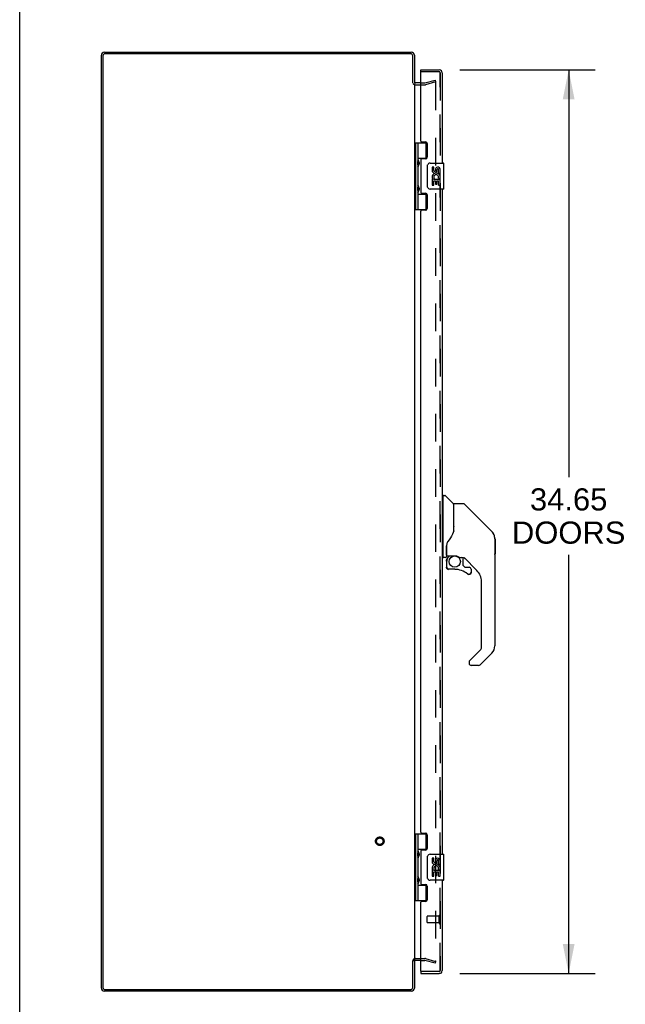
# Model space of a CAD drawing. Header units: inches. Extents: x 0 to 192, y 0 to 125.
# Tile 2 of 21: x 0 to 23, y 40 to 78. Entities that reach past the tile are written whole.
import ezdxf

# ---------------------------------------------------------------- set-up
doc = ezdxf.new("R2010")
doc.units = ezdxf.units.IN
doc.header["$LTSCALE"] = 10.584906
doc.header["$MEASUREMENT"] = 0
doc.linetypes.add('HIDDEN', pattern=[0.2, 0.1, -0.1])
doc.layers.get('0').update_dxf_attribs({"linetype": 'CONTINUOUS'})
for name, color, linetype in [('DEFAULT_2', 8, 'HIDDEN'), ('DIMENSIONS', 7, 'CONTINUOUS'), ('DOOR_ASSEMBLY_LEFT', 7, 'CONTINUOUS'), ('DOOR_ASSEMBLY_RIGHT', 7, 'CONTINUOUS')]:
    doc.layers.add(name, color=color, linetype=linetype)
doc.styles.get("Standard").update_dxf_attribs({"font": 'arial.ttf'})
doc.dimstyles.new('DIMSTYLE_1', dxfattribs={"dimtxt": 0.849057, "dimasz": 1.132075, "dimexe": 0.09, "dimexo": 0.07, "dimgap": 0.0375, "dimtad": 0, "dimtih": 1, "dimtoh": 1, "dimzin": 4, "dimdsep": 46, "dimtxsty": 'Standard', "dimblk": '_FILLED', "dimblk1": '_FILLED', "dimblk2": '_FILLED', "dimcen": 0.09, "dimadec": 3, "dimazin": 1, "dimtfac": 1, "dimtdec": 3, "dimtofl": 0, "dimtmove": 0, "dimatfit": 3, "dimldrblk": '_FILLED', "dimfxl": 0, "dimtolj": 1, "dimtzin": 4, "dimarcsym": 0})

# ---------------------------------------------------------------- blocks, each defined once
blk = doc.blocks.new('_FILLED')
at = {"color": 0, "linetype": 'ByBlock'}
blk.add_solid([(0, 0), (-1, 0.2), (-1, -0.2)], dxfattribs=at)
blk = doc.blocks.new('*D4')
at = {"layer": 'DIMENSIONS', "color": 2, "linetype": 'Continuous'}
for p, q in [((16.874, 75.624), (22.064, 75.624)), ((21.045, 75.624), (21.045, 60.003)), ((21.045, 40.974), (21.045, 57.031)), ((16.874, 40.974), (22.064, 40.974))]:
    blk.add_line(p, q, dxfattribs=at)
at = {"layer": 'DIMENSIONS', "color": 2, "linetype": 'Continuous', "xscale": 1.1320754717, "yscale": 1.1320754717, "zscale": 1.1320754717}
for p, rotation in [((21.045, 75.624), 90), ((21.045, 40.974), 270)]:
    blk.add_blockref('_FILLED', p, dxfattribs=dict(at, rotation=rotation))
at = {"layer": 'DIMENSIONS', "color": 2, "linetype": 'Continuous', "insert": (21.045, 59.578), "char_height": 0.8491, "width": 4.34313, "attachment_point": 2, "line_spacing_factor": 0.9}
blk.add_mtext('34.65\\PDOORS', dxfattribs=at)

msp = doc.modelspace()

# ---------------------------------------------------------------- linework, layer by layer
at = {"color": 7, "linetype": 'Continuous'}
for p, q in [((0, 0), (0, 124.528)), ((15.067, 41.474), (15.13, 41.474))]:
    msp.add_line(p, q, dxfattribs=at)
at = {"color": 3, "linetype": 'Continuous'}
for p, q in [((3.247, 76.299), (15.013, 76.299)), ((3.13, 40.416), (3.13, 76.182)), ((3.193, 76.156), (3.193, 40.442)), ((14.987, 76.236), (3.273, 76.236)), ((15.067, 75.122), (15.067, 76.156)), ((15.13, 76.182), (15.13, 75.124)), ((15.373, 75.124), (15.172, 75.124)), ((15.13, 75.097), (15.13, 41.501)), ((15.067, 40.442), (15.067, 41.476)), ((15.13, 41.474), (15.13, 40.416)), ((15.373, 41.474), (15.172, 41.474)), ((15.013, 40.299), (3.247, 40.299)), ((3.273, 40.362), (14.987, 40.362))]:
    msp.add_line(p, q, dxfattribs=at)
for centre, radius, start, end in [((3.247, 76.182), 0.117, 90, 180), ((15.013, 76.182), 0.117, 0, 90), ((3.273, 76.156), 0.08, 90, 180), ((14.987, 76.156), 0.08, 0, 90), ((15.172, 75.166), 0.042, 180, 270), ((15.172, 41.432), 0.042, 90, 180), ((3.247, 40.416), 0.117, 180, 270), ((3.273, 40.442), 0.08, 180, 270), ((14.987, 40.442), 0.08, 270, 360), ((15.013, 40.416), 0.117, 270, 360)]:
    msp.add_arc(centre, radius, start, end, dxfattribs=at)
at = {"layer": 'DEFAULT_2', "color": 8, "linetype": 'HIDDEN'}
for p, q in [((15.373, 75.124), (15.531, 75.124)), ((15.537, 75.125), (15.923, 75.228)), ((15.943, 75.156), (15.557, 75.052)), ((15.923, 75.228), (15.943, 75.156)), ((15.943, 75.131), (15.943, 41.467)), ((15.172, 75.049), (15.533, 75.049)), ((15.172, 41.549), (15.533, 41.549)), ((15.557, 41.546), (15.943, 41.442)), ((15.373, 41.474), (15.531, 41.474)), ((15.923, 41.37), (15.537, 41.473)), ((15.943, 41.442), (15.923, 41.37))]:
    msp.add_line(p, q, dxfattribs=at)
for points in [[(15.928, 75.146), (15.928, 75.146), (15.926, 75.146), (15.925, 75.145)], [(15.931, 75.146), (15.929, 75.146), (15.928, 75.146)], [(15.931, 75.146), (15.932, 75.145), (15.933, 75.145), (15.935, 75.144), (15.936, 75.143), (15.937, 75.143), (15.938, 75.142), (15.939, 75.141), (15.94, 75.139), (15.941, 75.138), (15.942, 75.137), (15.942, 75.135), (15.943, 75.134), (15.943, 75.132), (15.943, 75.131)], [(15.928, 41.452), (15.928, 41.452), (15.926, 41.452), (15.925, 41.453)], [(15.943, 41.467), (15.943, 41.466), (15.943, 41.464), (15.942, 41.463), (15.942, 41.461), (15.941, 41.46), (15.94, 41.459), (15.939, 41.458), (15.938, 41.456), (15.937, 41.455), (15.936, 41.455), (15.935, 41.454), (15.933, 41.453), (15.932, 41.453), (15.931, 41.453), (15.929, 41.452), (15.928, 41.452)]]:
    msp.add_lwpolyline(points, dxfattribs=at)
for radius in [0.164, 0.124]:
    msp.add_circle((13.805, 46.049), radius, dxfattribs=at)
for centre, radius, start, end in [((15.531, 75.149), 0.025, 270, 285), ((15.172, 75.166), 0.117, 213.0998, 270), ((15.531, 75.149), 0.1, 270, 285), ((15.172, 41.432), 0.117, 90, 146.9002), ((15.531, 41.449), 0.1, 75, 90), ((15.531, 41.449), 0.025, 75, 90)]:
    msp.add_arc(centre, radius, start, end, dxfattribs=at)
at = {"layer": 'DOOR_ASSEMBLY_LEFT', "color": 7, "linetype": 'Continuous'}
for p, q in [((15.373, 75.549), (15.373, 75.624)), ((15.393, 75.549), (15.373, 75.549)), ((15.13, 72.829), (15.614, 72.829)), ((15.169, 72.829), (15.169, 70.27)), ((15.268, 72.829), (15.268, 72.141)), ((15.588, 72.238), (15.588, 72.829)), ((15.268, 72.238), (15.615, 72.238)), ((15.285, 71.971), (15.285, 72.111)), ((15.557, 72.229), (15.557, 72.207)), ((15.557, 72.229), (15.608, 72.229)), ((15.268, 71.941), (15.268, 71.157)), ((15.633, 71.149), (15.633, 71.949)), ((15.733, 72.049), (16.243, 72.049)), ((15.809, 71.895), (15.809, 71.759)), ((15.871, 71.895), (15.809, 71.895)), ((15.871, 71.759), (15.871, 71.895)), ((15.937, 71.821), (15.937, 71.752)), ((15.997, 71.759), (15.997, 71.801)), ((16.06, 71.664), (16.06, 71.801)), ((16.121, 71.664), (16.121, 71.821)), ((16.258, 71.064), (16.258, 72.034)), ((15.809, 71.434), (15.809, 71.203)), ((15.827, 71.434), (15.809, 71.434)), ((15.861, 71.434), (15.889, 71.453)), ((15.861, 71.434), (16.121, 71.434)), ((15.871, 71.203), (15.871, 71.371)), ((15.871, 71.371), (15.937, 71.371)), ((15.937, 71.371), (15.937, 71.235)), ((15.997, 71.235), (15.997, 71.371)), ((15.997, 71.371), (16.06, 71.371)), ((16.052, 71.47), (16.11, 71.445)), ((16.06, 71.664), (16.121, 71.664)), ((16.06, 71.203), (16.06, 71.371)), ((16.121, 71.481), (16.121, 71.534)), ((16.121, 71.203), (16.121, 71.434)), ((15.285, 70.987), (15.285, 71.127)), ((16.243, 71.049), (15.733, 71.049)), ((15.809, 71.203), (15.871, 71.203)), ((15.937, 71.235), (15.997, 71.235)), ((16.06, 71.203), (16.121, 71.203)), ((15.268, 70.957), (15.268, 70.27)), ((15.268, 70.86), (15.615, 70.86)), ((15.557, 70.892), (15.557, 70.869)), ((15.608, 70.869), (15.557, 70.869)), ((15.588, 70.27), (15.588, 70.86)), ((15.13, 70.27), (15.614, 70.27)), ((16.238, 56.929), (16.238, 59.295)), ((16.245, 59.303), (16.3, 59.303)), ((16.623, 58.997), (16.328, 59.291)), ((16.238, 59.244), (16.198, 59.244)), ((16.631, 58.976), (16.631, 57.924)), ((16.639, 57.936), (16.639, 58.98)), ((17, 58.988), (16.647, 58.988)), ((17.056, 58.965), (18.099, 57.922)), ((17.793, 58.228), (17.793, 58.228)), ((18.099, 57.922), (17.805, 58.216)), ((16.631, 58.112), (16.633, 58.112)), ((18.166, 57.832), (18.166, 57.832)), ((16.365, 57.392), (16.364, 57.367)), ((18.214, 57.644), (18.214, 53.541)), ((18.221, 57.647), (18.221, 57.061)), ((16.356, 57.366), (16.356, 57.363)), ((16.356, 57.363), (16.356, 56.96)), ((16.363, 57.321), (16.364, 57.323)), ((16.364, 57.012), (16.364, 57.367)), ((16.238, 56.98), (16.198, 56.98)), ((16.316, 56.921), (16.245, 56.921)), ((16.36, 56.788), (16.36, 56.55)), ((16.362, 56.788), (16.371, 56.788)), ((16.383, 56.992), (16.678, 56.992)), ((16.483, 56.992), (16.417, 56.927)), ((16.423, 56.922), (16.421, 56.924)), ((16.425, 56.919), (16.423, 56.922)), ((16.678, 56.992), (16.682, 56.992)), ((16.875, 56.921), (16.951, 56.921)), ((16.99, 56.917), (16.99, 56.634)), ((16.993, 56.626), (17.065, 56.554)), ((17.529, 56.425), (17.034, 56.92)), ((16.371, 56.55), (16.362, 56.55)), ((16.675, 56.472), (16.438, 56.472)), ((17.073, 56.55), (17.226, 56.55)), ((17.303, 56.352), (17.294, 56.352)), ((17.304, 56.472), (17.304, 56.352)), ((17.702, 53.455), (17.702, 56.007)), ((17.248, 52.968), (17.679, 53.4)), ((18.099, 53.262), (17.646, 52.81)), ((17.23, 52.926), (17.23, 52.866)), ((17.244, 52.964), (17.243, 52.963)), ((17.591, 52.787), (17.308, 52.787)), ((15.13, 46.329), (15.614, 46.329)), ((15.169, 46.329), (15.169, 43.77)), ((15.268, 46.329), (15.268, 45.641)), ((15.588, 45.738), (15.588, 46.329)), ((15.268, 45.738), (15.615, 45.738)), ((15.557, 45.729), (15.608, 45.729)), ((15.557, 45.729), (15.557, 45.707)), ((15.268, 45.441), (15.268, 44.657)), ((15.285, 45.471), (15.285, 45.611)), ((15.633, 44.649), (15.633, 45.449)), ((15.733, 45.549), (16.243, 45.549)), ((15.871, 45.395), (15.809, 45.395)), ((15.809, 45.395), (15.809, 45.259)), ((15.871, 45.259), (15.871, 45.395)), ((15.937, 45.321), (15.937, 45.252)), ((15.997, 45.259), (15.997, 45.301)), ((16.06, 45.164), (16.06, 45.301)), ((16.121, 45.164), (16.121, 45.321)), ((16.258, 44.564), (16.258, 45.534)), ((15.827, 44.934), (15.809, 44.934)), ((15.809, 44.934), (15.809, 44.703)), ((15.861, 44.934), (15.889, 44.953)), ((15.861, 44.934), (16.121, 44.934)), ((16.052, 44.97), (16.11, 44.945)), ((16.06, 45.164), (16.121, 45.164)), ((16.121, 44.981), (16.121, 45.034)), ((16.121, 44.703), (16.121, 44.934)), ((15.285, 44.487), (15.285, 44.627)), ((16.243, 44.549), (15.733, 44.549)), ((15.809, 44.703), (15.871, 44.703)), ((15.871, 44.871), (15.937, 44.871)), ((15.871, 44.703), (15.871, 44.871)), ((15.937, 44.871), (15.937, 44.735)), ((15.937, 44.735), (15.997, 44.735)), ((15.997, 44.871), (16.06, 44.871)), ((15.997, 44.735), (15.997, 44.871)), ((16.06, 44.703), (16.06, 44.871)), ((16.06, 44.703), (16.121, 44.703)), ((15.268, 44.457), (15.268, 43.77)), ((15.268, 44.36), (15.615, 44.36)), ((15.557, 44.392), (15.557, 44.369)), ((15.608, 44.369), (15.557, 44.369)), ((15.588, 43.77), (15.588, 44.36)), ((15.13, 43.77), (15.614, 43.77)), ((15.373, 41.049), (15.393, 41.049)), ((15.373, 41.049), (15.373, 40.974))]:
    msp.add_line(p, q, dxfattribs=at)
at = {"layer": 'DOOR_ASSEMBLY_LEFT', "color": 3, "linetype": 'Continuous'}
for p, q in [((15.373, 75.624), (16.081, 75.624)), ((15.373, 72.891), (15.373, 75.529)), ((16.198, 75.507), (16.198, 72.049)), ((15.404, 72.86), (15.56, 72.86)), ((15.623, 72.797), (15.623, 72.27)), ((15.373, 72.176), (15.373, 70.923)), ((15.56, 72.207), (15.404, 72.207)), ((16.198, 71.049), (16.198, 45.549)), ((15.404, 70.892), (15.56, 70.892)), ((15.623, 70.829), (15.623, 70.302)), ((15.56, 70.239), (15.404, 70.239)), ((15.373, 46.391), (15.373, 70.208)), ((15.404, 46.36), (15.56, 46.36)), ((15.623, 46.297), (15.623, 45.77)), ((15.56, 45.707), (15.404, 45.707)), ((15.373, 45.676), (15.373, 44.423)), ((16.198, 44.549), (16.198, 41.091)), ((15.404, 44.392), (15.56, 44.392)), ((15.623, 44.329), (15.623, 43.802)), ((15.373, 41.069), (15.373, 43.708)), ((15.56, 43.739), (15.404, 43.739)), ((15.373, 40.974), (16.081, 40.974))]:
    msp.add_line(p, q, dxfattribs=at)
at = {"layer": 'DOOR_ASSEMBLY_LEFT', "color": 8, "linetype": 'HIDDEN'}
for p, q in [((16.081, 75.549), (15.393, 75.549)), ((16.123, 75.507), (16.123, 41.091)), ((15.623, 42.935), (15.623, 43.163)), ((16.08, 43.173), (15.633, 43.173)), ((16.08, 42.907), (16.08, 43.191)), ((16.08, 42.925), (15.633, 42.925)), ((16.081, 41.049), (15.393, 41.049))]:
    msp.add_line(p, q, dxfattribs=at)
at = {"layer": 'DOOR_ASSEMBLY_LEFT', "color": 7, "linetype": 'Continuous'}
for points in [[(15.268, 72.185), (15.269, 72.176), (15.271, 72.167), (15.274, 72.157), (15.278, 72.145), (15.283, 72.134), (15.287, 72.122), (15.292, 72.11), (15.297, 72.099), (15.301, 72.087), (15.305, 72.076), (15.308, 72.064), (15.31, 72.053), (15.311, 72.041), (15.31, 72.03), (15.308, 72.018), (15.305, 72.007), (15.301, 71.995), (15.297, 71.983), (15.292, 71.972), (15.287, 71.96), (15.283, 71.948), (15.278, 71.937), (15.274, 71.926), (15.271, 71.915), (15.269, 71.906), (15.268, 71.897)], [(15.633, 71.949), (15.633, 71.955), (15.634, 71.962), (15.635, 71.968), (15.636, 71.974), (15.638, 71.98), (15.64, 71.985)], [(15.268, 71.201), (15.269, 71.192), (15.271, 71.183), (15.274, 71.173), (15.278, 71.161), (15.283, 71.15), (15.287, 71.138), (15.292, 71.126), (15.297, 71.115), (15.301, 71.103), (15.305, 71.092), (15.308, 71.08), (15.31, 71.069), (15.311, 71.057), (15.31, 71.046), (15.308, 71.034), (15.305, 71.023), (15.301, 71.011), (15.297, 70.999), (15.292, 70.988), (15.287, 70.976), (15.283, 70.964), (15.278, 70.953), (15.274, 70.942), (15.271, 70.931), (15.269, 70.922), (15.268, 70.913)], [(15.64, 71.113), (15.638, 71.119), (15.636, 71.124), (15.635, 71.13), (15.634, 71.137), (15.633, 71.143), (15.633, 71.149)], [(17.056, 58.965), (17.048, 58.972), (17.04, 58.977), (17.03, 58.982), (17.021, 58.985), (17.011, 58.987), (17, 58.988)], [(16.639, 57.945), (16.618, 57.887), (16.587, 57.819), (16.551, 57.748), (16.509, 57.677), (16.462, 57.603), (16.417, 57.538)], [(16.633, 58.112), (16.636, 58.11), (16.637, 58.109), (16.638, 58.108), (16.639, 58.106), (16.639, 58.105)], [(18.206, 57.721), (18.199, 57.751), (18.185, 57.791), (18.167, 57.829), (18.146, 57.865), (18.12, 57.899), (18.099, 57.922)], [(16.417, 57.538), (16.406, 57.522), (16.391, 57.493), (16.378, 57.461), (16.369, 57.427), (16.365, 57.392)], [(16.356, 57.37), (16.356, 57.368), (16.356, 57.366)], [(16.356, 57.271), (16.356, 57.278), (16.356, 57.284), (16.357, 57.291), (16.358, 57.297), (16.359, 57.304), (16.36, 57.311)], [(16.36, 57.31), (16.361, 57.314), (16.362, 57.318), (16.363, 57.321)], [(16.362, 56.788), (16.362, 56.803), (16.364, 56.818), (16.367, 56.833), (16.371, 56.848), (16.377, 56.862), (16.383, 56.876), (16.391, 56.89), (16.399, 56.902), (16.408, 56.914), (16.419, 56.926)], [(16.425, 56.919), (16.415, 56.909), (16.406, 56.897), (16.398, 56.885), (16.391, 56.872), (16.385, 56.859), (16.38, 56.845), (16.376, 56.831), (16.373, 56.817), (16.371, 56.803), (16.371, 56.788)], [(16.421, 56.924), (16.42, 56.925), (16.419, 56.925), (16.419, 56.925), (16.419, 56.926)], [(16.682, 56.992), (16.695, 56.992), (16.709, 56.991), (16.722, 56.989), (16.734, 56.986), (16.746, 56.983), (16.758, 56.98), (16.768, 56.976), (16.778, 56.972), (16.788, 56.968), (16.796, 56.964), (16.804, 56.96), (16.811, 56.956), (16.818, 56.952), (16.824, 56.948), (16.83, 56.945), (16.835, 56.942), (16.84, 56.939), (16.848, 56.933)], [(16.848, 56.933), (16.851, 56.931), (16.855, 56.929), (16.857, 56.927), (16.86, 56.926), (16.863, 56.924)], [(16.863, 56.924), (16.866, 56.923), (16.869, 56.922), (16.874, 56.921)], [(16.438, 56.474), (16.43, 56.474), (16.421, 56.476), (16.413, 56.478), (16.405, 56.481), (16.398, 56.486), (16.391, 56.491), (16.384, 56.496), (16.379, 56.503), (16.374, 56.51), (16.369, 56.517), (16.366, 56.525), (16.364, 56.533), (16.362, 56.542), (16.362, 56.55)], [(16.371, 56.55), (16.371, 56.543), (16.373, 56.535), (16.375, 56.528), (16.378, 56.521), (16.381, 56.514), (16.386, 56.508), (16.391, 56.503), (16.396, 56.498), (16.402, 56.493), (16.409, 56.489), (16.416, 56.487), (16.423, 56.484), (16.431, 56.483), (16.438, 56.483)], [(16.438, 56.474), (16.438, 56.474), (16.438, 56.475), (16.438, 56.475), (16.438, 56.476), (16.438, 56.478), (16.438, 56.479), (16.438, 56.483)], [(17.226, 56.276), (17.217, 56.276), (17.208, 56.278), (17.2, 56.28), (17.192, 56.284), (17.184, 56.288), (17.177, 56.293)], [(17.183, 56.3), (17.189, 56.295), (17.196, 56.292), (17.203, 56.289), (17.21, 56.286), (17.218, 56.285), (17.225, 56.284), (17.233, 56.285), (17.24, 56.286), (17.248, 56.288), (17.255, 56.291), (17.262, 56.295), (17.268, 56.299), (17.274, 56.304), (17.279, 56.31), (17.283, 56.316), (17.287, 56.323), (17.29, 56.33), (17.292, 56.337), (17.293, 56.345), (17.294, 56.352)], [(17.303, 56.352), (17.302, 56.344), (17.301, 56.335), (17.298, 56.327), (17.295, 56.319), (17.291, 56.312), (17.286, 56.305), (17.28, 56.298), (17.274, 56.292), (17.267, 56.287), (17.259, 56.283), (17.251, 56.28), (17.243, 56.278), (17.234, 56.276), (17.226, 56.276)], [(17.248, 52.968), (17.247, 52.967), (17.246, 52.967), (17.245, 52.966), (17.244, 52.965), (17.244, 52.964)], [(15.268, 45.685), (15.269, 45.676), (15.271, 45.667), (15.274, 45.657), (15.278, 45.645), (15.283, 45.634), (15.287, 45.622), (15.292, 45.61), (15.297, 45.599), (15.301, 45.587), (15.305, 45.576), (15.308, 45.564), (15.31, 45.553), (15.311, 45.541), (15.31, 45.53), (15.308, 45.518), (15.305, 45.507), (15.301, 45.495), (15.297, 45.483), (15.292, 45.472), (15.287, 45.46), (15.283, 45.448), (15.278, 45.437), (15.274, 45.426), (15.271, 45.415), (15.269, 45.406), (15.268, 45.397)], [(15.633, 45.449), (15.633, 45.455), (15.634, 45.462), (15.635, 45.468), (15.636, 45.474), (15.638, 45.48), (15.64, 45.485)], [(15.268, 44.701), (15.269, 44.692), (15.271, 44.683), (15.274, 44.673), (15.278, 44.661), (15.283, 44.65), (15.287, 44.638), (15.292, 44.626), (15.297, 44.615), (15.301, 44.603), (15.305, 44.592), (15.308, 44.58), (15.31, 44.569), (15.311, 44.557), (15.31, 44.546), (15.308, 44.534), (15.305, 44.523), (15.301, 44.511), (15.297, 44.499), (15.292, 44.488), (15.287, 44.476), (15.283, 44.464), (15.278, 44.453), (15.274, 44.442), (15.271, 44.431), (15.269, 44.422), (15.268, 44.413)], [(15.64, 44.613), (15.638, 44.619), (15.636, 44.624), (15.635, 44.63), (15.634, 44.637), (15.633, 44.643), (15.633, 44.649)]]:
    msp.add_lwpolyline(points, dxfattribs=at)
msp.add_circle((16.675, 56.767), 0.217, dxfattribs=at)
at = {"layer": 'DOOR_ASSEMBLY_LEFT', "color": 3, "linetype": 'Continuous'}
for centre, radius, start, end in [((15.393, 75.529), 0.02, 90, 180), ((16.081, 75.507), 0.117, 0, 90), ((15.404, 72.891), 0.031, 180, 270), ((15.56, 72.797), 0.063, 0, 90), ((15.404, 72.176), 0.031, 90, 180), ((15.56, 72.27), 0.063, 270, 360), ((15.404, 70.923), 0.031, 180, 270), ((15.56, 70.829), 0.063, 0, 90), ((15.404, 70.208), 0.031, 90, 180), ((15.56, 70.302), 0.063, 270, 360), ((15.404, 46.391), 0.031, 180, 270), ((15.56, 46.297), 0.063, 0, 90), ((15.404, 45.676), 0.031, 90, 180), ((15.56, 45.77), 0.063, 270, 360), ((15.404, 44.423), 0.031, 180, 270), ((15.56, 44.329), 0.063, 0, 90), ((15.56, 43.802), 0.063, 270, 360), ((15.404, 43.708), 0.031, 90, 180), ((15.393, 41.069), 0.02, 180, 270), ((16.081, 41.091), 0.117, 270, 360)]:
    msp.add_arc(centre, radius, start, end, dxfattribs=at)
at = {"layer": 'DOOR_ASSEMBLY_LEFT', "color": 8, "linetype": 'HIDDEN'}
for centre, radius, start, end in [((16.081, 75.507), 0.042, 0, 90), ((15.633, 43.163), 0.01, 90, 180), ((16.102, 43.191), 0.0215, 360, 180), ((15.633, 42.935), 0.01, 180, 270), ((16.102, 42.907), 0.0215, 180, 0), ((16.081, 41.091), 0.042, 270, 360)]:
    msp.add_arc(centre, radius, start, end, dxfattribs=at)
at = {"layer": 'DOOR_ASSEMBLY_LEFT', "color": 7, "linetype": 'Continuous'}
for centre, radius, start, end in [((15.195, 72.111), 0.09, 0, 35.1877), ((15.195, 71.971), 0.09, 324.8123, 360), ((15.733, 71.949), 0.1, 90, 158.7946), ((15.903, 71.759), 0.0943, 180, 360), ((15.903, 71.759), 0.0314, 180, 261.2295), ((15.902, 71.763), 0.0362, 263.4285, 341.7628), ((16.029, 71.801), 0.0943, 71.7267, 167.4338), ((16.029, 71.801), 0.0314, 0, 180.0485), ((16.029, 71.801), 0.0943, 12.5402, 71.701), ((16.243, 72.034), 0.015, 0, 90), ((15.962, 71.507), 0.154, 161.4199, 206.1963), ((15.966, 71.507), 0.157, 9.7031, 161.8791), ((15.966, 71.507), 0.157, 205.737, 207.8532), ((15.966, 71.507), 0.0943, 336.5966, 215.1122), ((15.966, 71.507), 0.157, 336.5966, 350.2969), ((15.195, 71.127), 0.09, 0, 35.1877), ((15.195, 70.987), 0.09, 324.8123, 360), ((15.733, 71.149), 0.1, 201.205, 270), ((16.243, 71.064), 0.015, 270, 360), ((16.245, 59.295), 0.00787, 90, 180), ((16.3, 59.264), 0.0394, 45, 90), ((16.602, 58.976), 0.0295, 0, 45), ((16.647, 58.98), 0.00787, 90, 180), ((16.619, 58.806), 0.0197, 306.994, 360), ((17.82, 57.644), 0.394, 20.9479, 45), ((17.82, 57.644), 0.394, 0, 11.2904), ((18.201, 57.647), 0.0197, 0, 51.7801), ((16.383, 57.012), 0.0197, 180, 270), ((18.201, 57.061), 0.0197, 310.2179, 360), ((16.245, 56.929), 0.00787, 180, 270), ((16.316, 56.96), 0.0394, 270, 360), ((16.556, 56.788), 0.197, 135, 180), ((16.951, 56.724), 0.197, 50.6498, 90), ((17.001, 56.634), 0.0118, 180, 225), ((16.438, 56.55), 0.0787, 180, 270), ((16.675, 55.684), 0.787, 50.4788, 90), ((17.073, 56.562), 0.0118, 225, 270), ((17.226, 56.352), 0.0787, 230.4788, 360), ((17.226, 56.472), 0.0787, 0, 90), ((17.112, 56.007), 0.591, 0, 45), ((17.623, 53.455), 0.0787, 315, 360), ((17.82, 53.541), 0.394, 315, 360), ((17.289, 52.926), 0.0591, 141.1326, 180), ((17.308, 52.866), 0.0787, 180, 270), ((17.591, 52.866), 0.0787, 270, 315), ((15.195, 45.611), 0.09, 0, 35.1877), ((15.195, 45.471), 0.09, 324.8123, 360), ((15.733, 45.449), 0.1, 90, 158.7946), ((16.029, 45.301), 0.0943, 71.7267, 167.4338), ((16.029, 45.301), 0.0314, 0, 180.0485), ((16.029, 45.301), 0.0943, 12.5402, 71.701), ((16.243, 45.534), 0.015, 0, 90), ((15.962, 45.007), 0.154, 161.4199, 206.1963), ((15.903, 45.259), 0.0943, 180, 360), ((15.966, 45.007), 0.157, 9.7031, 161.8791), ((15.966, 45.007), 0.157, 205.737, 207.8532), ((15.903, 45.259), 0.0314, 180, 261.2295), ((15.966, 45.007), 0.0943, 336.5966, 215.1122), ((15.902, 45.263), 0.0362, 263.4285, 341.7628), ((15.966, 45.007), 0.157, 336.5966, 350.2969), ((15.195, 44.627), 0.09, 0, 35.1877), ((15.733, 44.649), 0.1, 201.205, 270), ((16.243, 44.564), 0.015, 270, 360), ((15.195, 44.487), 0.09, 324.8123, 360)]:
    msp.add_arc(centre, radius, start, end, dxfattribs=at)
for centre in [(15.357, 72.041), (15.357, 71.057), (15.357, 45.541), (15.357, 44.557)]:
    msp.add_ellipse(centre, major_axis=(0, 0.188), ratio=0.5625, start_param=1.007189, end_param=2.134404, dxfattribs=at)
at = {"layer": 'DOOR_ASSEMBLY_RIGHT', "color": 8, "linetype": 'HIDDEN'}
for p, q in [((16.081, 75.549), (15.393, 75.549)), ((16.123, 41.091), (16.123, 75.507)), ((16.081, 41.049), (15.393, 41.049))]:
    msp.add_line(p, q, dxfattribs=at)
for centre, start, end in [((16.081, 75.507), 0, 90), ((16.081, 41.091), 270, 360)]:
    msp.add_arc(centre, 0.042, start, end, dxfattribs=at)

# ---------------------------------------------------------------- dimensions: what is measured, and where the dimension line sits
at = {"layer": 'DIMENSIONS', "color": 2, "linetype": 'Continuous'}
dim = msp.add_linear_dim(base=(21.045, 40.974), p1=(16.804, 75.624), p2=(16.804, 40.974), angle=270, text='<>\\PDOORS', dimstyle='DIMSTYLE_1', dxfattribs=at)
dim.commit()
dim.dimension.update_dxf_attribs({"geometry": '*D4', "text_midpoint": (21.045, 58.517), "dimtype": 160})

doc.saveas('drawing.dxf')
